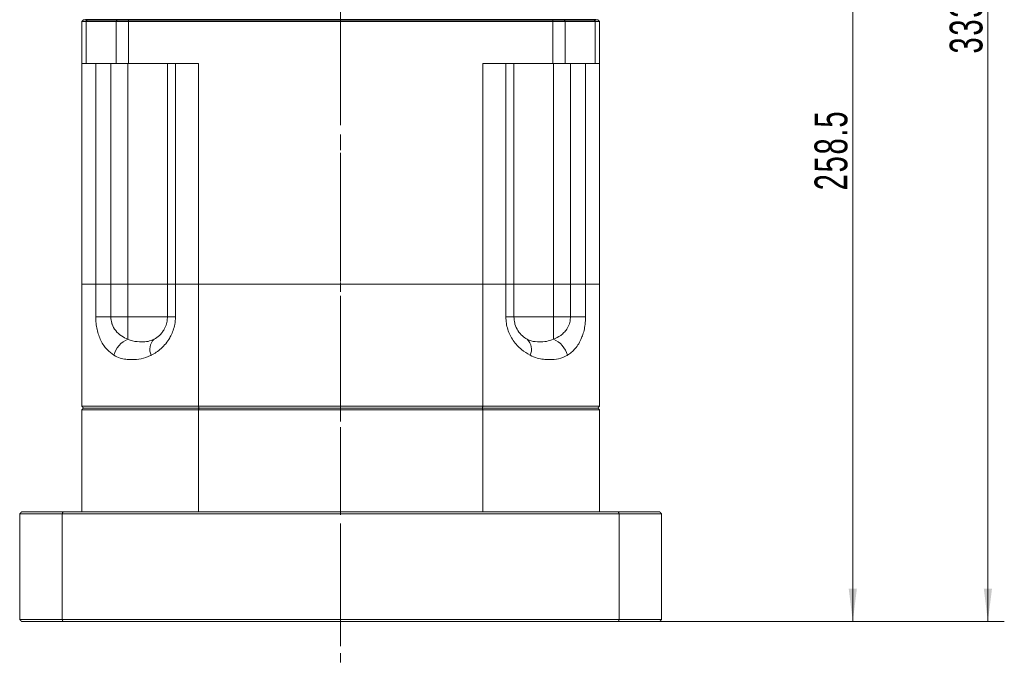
# Model space of a CAD drawing. Header units: millimetres. Extents: x 1532 to 2885, y -158 to 806.
# Tile 5 of 7: x 2337 to 2607, y 283 to 460. Entities that reach past the tile are written whole.
import ezdxf

# ---------------------------------------------------------------- set-up
doc = ezdxf.new("R2010")
doc.units = ezdxf.units.MM
doc.header["$LTSCALE"] = 2
doc.linetypes.add('CENTER', pattern=[10.16, 6.35, -1.27, 1.27, -1.27])
doc.linetypes.add('点画线', pattern=[18, 12, -2, 2, -2])
doc.layers.get('0').update_dxf_attribs({"lineweight": 18})
for name, color, linetype, lineweight in [('3中心线层', 1, 'CENTER', 18), ('EB0', 7, 'Continuous', 35), ('中心线层', 1, '点画线', 18), ('尺寸线层', 3, 'Continuous', 18)]:
    doc.layers.add(name, color=color, linetype=linetype, lineweight=lineweight)
doc.styles.add('标准', font='txt', dxfattribs={"width": 0.667})
doc.dimstyles.new('a4-1-3', dxfattribs={"dimtxt": 9, "dimasz": 9, "dimexe": 4.5, "dimexo": 0, "dimgap": 1.5, "dimtad": 1, "dimdec": 3, "dimdsep": 46, "dimtxsty": '标准', "dimblk": '_CAXARROW', "dimcen": 0, "dimdle": 12, "dimazin": 2, "dimtfac": 0.707107, "dimtdec": 3, "dimtix": 1, "dimtmove": 2, "dimatfit": 3, "dimfxl": 0, "dimfrac": 2, "dimtolj": 1, "dimtzin": 0, "dimarcsym": 0})

# ---------------------------------------------------------------- blocks, each defined once
blk = doc.blocks.new('*X49')
at = {"layer": '尺寸线层', "linetype": 'Continuous'}
for points in [[(2602.17, 628.57), (2601.05, 619.57), (2603.3, 619.57)], [(2602.17, 295.07), (2601.05, 304.07), (2603.3, 304.07)]]:
    blk.add_hatch(color=0, dxfattribs=at).paths.add_polyline_path(points, flags=0)
at = {"layer": '尺寸线层', "color": 0, "linetype": 'Continuous'}
for p, q in [((2499.72, 628.57), (2606.67, 628.57)), ((2602.17, 295.07), (2602.17, 628.57)), ((2512.22, 295.07), (2606.67, 295.07))]:
    blk.add_line(p, q, dxfattribs=at)
at = {"layer": '尺寸线层', "color": 0, "insert": (2596.25, 461.82), "char_height": 9, "width": 44.0353, "attachment_point": 5, "rotation": 90, "style": '标准'}
blk.add_mtext('\\T1.1;333.5', dxfattribs=at)
blk = doc.blocks.new('_CAXARROW')
blk.add_hatch(color=0).paths.add_polyline_path([(0, 0), (-1, 0.125), (-1, -0.125)], flags=0)
blk = doc.blocks.new('*X50')
at = {"layer": '尺寸线层', "linetype": 'Continuous'}
for points in [[(2565.13, 553.57), (2566.26, 544.57), (2564.01, 544.57)], [(2565.13, 295.07), (2566.26, 304.07), (2564.01, 304.07)]]:
    blk.add_hatch(color=0, dxfattribs=at).paths.add_polyline_path(points, flags=0)
at = {"layer": '尺寸线层', "color": 0, "linetype": 'Continuous'}
for p, q in [((2520.22, 553.57), (2569.63, 553.57)), ((2565.13, 553.57), (2565.13, 295.07)), ((2512.22, 295.07), (2569.63, 295.07))]:
    blk.add_line(p, q, dxfattribs=at)
at = {"layer": '尺寸线层', "color": 0, "insert": (2559.21, 424.32), "char_height": 9, "width": 44.1687, "attachment_point": 5, "rotation": 90, "style": '标准'}
blk.add_mtext('\\T1.1;258.5', dxfattribs=at)

msp = doc.modelspace()

# ---------------------------------------------------------------- linework, layer by layer
at = {"color": 7, "linetype": 'Continuous', "lineweight": 15}
for p, q in [((2354.2209, 460.0729), (2353.7209, 459.5729)), ((2353.7209, 448.0729), (2353.7209, 459.5729)), ((2354.9709, 459.5729), (2353.7209, 459.5729)), ((2354.2209, 460.0729), (2355.3459, 460.0729)), ((2355.3459, 460.0729), (2354.9709, 459.5729)), ((2363.2071, 459.5729), (2354.9709, 459.5729)), ((2354.9709, 459.5729), (2354.9709, 448.0729)), ((2355.3459, 460.0729), (2363.5379, 460.0729)), ((2363.5379, 460.0729), (2363.2071, 459.5729)), ((2363.2071, 448.0729), (2363.2071, 459.5729)), ((2366.5143, 459.5729), (2363.2071, 459.5729)), ((2363.5379, 460.0729), (2366.5143, 460.0729)), ((2366.5143, 460.0729), (2482.9274, 460.0729)), ((2366.5143, 460.0729), (2366.5143, 459.5729)), ((2482.9274, 459.5729), (2366.5143, 459.5729)), ((2366.5143, 459.5729), (2366.5143, 448.0729)), ((2482.9274, 460.0729), (2485.9039, 460.0729)), ((2482.9274, 460.0729), (2482.9274, 459.5729)), ((2486.2346, 459.5729), (2482.9274, 459.5729)), ((2482.9274, 448.0729), (2482.9274, 459.5729)), ((2486.2346, 459.5729), (2485.9039, 460.0729)), ((2485.9039, 460.0729), (2494.0959, 460.0729)), ((2486.2346, 459.5729), (2486.2346, 448.0729)), ((2494.4709, 459.5729), (2486.2346, 459.5729)), ((2494.4709, 459.5729), (2494.0959, 460.0729)), ((2494.0959, 460.0729), (2495.2209, 460.0729)), ((2494.4709, 448.0729), (2494.4709, 459.5729)), ((2495.7209, 459.5729), (2494.4709, 459.5729)), ((2495.7209, 459.5729), (2495.2209, 460.0729)), ((2495.7209, 459.5729), (2495.7209, 448.0729)), ((2354.9709, 448.0729), (2353.7209, 448.0729)), ((2353.7209, 387.5729), (2353.7209, 448.0729)), ((2363.2071, 448.0729), (2354.9709, 448.0729)), ((2357.5698, 387.5729), (2357.5698, 448.0729)), ((2361.7149, 448.0729), (2361.7149, 387.5729)), ((2366.5143, 448.0729), (2363.2071, 448.0729)), ((2366.3846, 448.0729), (2366.3846, 387.5729)), ((2385.7337, 448.0729), (2366.5143, 448.0729)), ((2377.2209, 387.5729), (2377.2209, 448.0729)), ((2379.4248, 448.0729), (2379.4248, 387.5729)), ((2385.7337, 448.0729), (2385.7337, 387.5729)), ((2482.9274, 448.0729), (2463.708, 448.0729)), ((2463.708, 387.5729), (2463.708, 448.0729)), ((2470.0169, 387.5729), (2470.0169, 448.0729)), ((2472.2209, 448.0729), (2472.2209, 387.5729)), ((2486.2346, 448.0729), (2482.9274, 448.0729)), ((2483.0572, 448.0729), (2483.0572, 387.5729)), ((2494.4709, 448.0729), (2486.2346, 448.0729)), ((2487.7268, 387.5729), (2487.7268, 448.0729)), ((2491.8719, 448.0729), (2491.8719, 387.5729)), ((2495.7209, 448.0729), (2494.4709, 448.0729)), ((2495.7209, 448.0729), (2495.7209, 387.5729)), ((2357.5698, 387.5729), (2353.7209, 387.5729)), ((2353.7209, 387.5729), (2353.7209, 354.0729)), ((2357.5698, 387.5729), (2353.7209, 387.5729)), ((2357.5698, 378.5729), (2357.5698, 387.5729)), ((2357.5698, 387.5729), (2361.7149, 387.5729)), ((2361.7149, 387.5729), (2357.5698, 387.5729)), ((2361.7149, 387.5729), (2361.7149, 378.5729)), ((2366.3846, 387.5729), (2361.7149, 387.5729)), ((2361.7149, 387.5729), (2366.3846, 387.5729)), ((2366.3846, 378.5729), (2366.3846, 387.5729)), ((2377.2209, 387.5729), (2366.3846, 387.5729)), ((2366.3846, 387.5729), (2377.2209, 387.5729)), ((2377.2209, 378.5729), (2377.2209, 387.5729)), ((2377.2209, 387.5729), (2379.4248, 387.5729)), ((2379.4248, 387.5729), (2377.2209, 387.5729)), ((2379.4248, 387.5729), (2379.4248, 378.5729)), ((2385.7337, 387.5729), (2379.4248, 387.5729)), ((2385.7337, 387.5729), (2379.4248, 387.5729)), ((2385.7337, 354.0729), (2385.7337, 387.5729)), ((2463.708, 387.5729), (2385.7337, 387.5729)), ((2463.708, 387.5729), (2385.7337, 387.5729)), ((2463.708, 387.5729), (2463.708, 354.0729)), ((2470.0169, 387.5729), (2463.708, 387.5729)), ((2470.0169, 387.5729), (2463.708, 387.5729)), ((2470.0169, 378.5729), (2470.0169, 387.5729)), ((2470.0169, 387.5729), (2472.2209, 387.5729)), ((2472.2209, 387.5729), (2470.0169, 387.5729)), ((2472.2209, 387.5729), (2472.2209, 378.5729)), ((2483.0572, 387.5729), (2472.2209, 387.5729)), ((2472.2209, 387.5729), (2483.0572, 387.5729)), ((2483.0572, 378.5729), (2483.0572, 387.5729)), ((2487.7268, 387.5729), (2483.0572, 387.5729)), ((2483.0572, 387.5729), (2487.7268, 387.5729)), ((2487.7268, 378.5729), (2487.7268, 387.5729)), ((2487.7268, 387.5729), (2491.8719, 387.5729)), ((2491.8719, 387.5729), (2487.7268, 387.5729)), ((2491.8719, 387.5729), (2491.8719, 378.5729)), ((2495.7209, 387.5729), (2491.8719, 387.5729)), ((2495.7209, 387.5729), (2491.8719, 387.5729)), ((2495.7209, 354.0729), (2495.7209, 387.5729)), ((2357.5698, 378.5729), (2361.7149, 378.5729)), ((2361.7149, 378.5729), (2366.3846, 378.5729)), ((2366.3846, 378.5729), (2377.2209, 378.5729)), ((2366.3846, 378.5729), (2366.3846, 372.4409)), ((2379.4248, 378.5729), (2377.2209, 378.5729)), ((2470.0169, 378.5729), (2472.2209, 378.5729)), ((2472.2209, 378.5729), (2483.0572, 378.5729)), ((2483.0572, 378.5729), (2483.0572, 372.4409)), ((2483.0572, 378.5729), (2487.7268, 378.5729)), ((2491.8719, 378.5729), (2487.7268, 378.5729)), ((2353.7209, 354.0729), (2385.7337, 354.0729)), ((2385.7337, 354.0729), (2463.708, 354.0729)), ((2463.708, 354.0729), (2495.7209, 354.0729)), ((2385.7337, 353.0729), (2353.7209, 353.0729)), ((2353.7209, 325.0729), (2353.7209, 353.0729)), ((2385.8621, 353.5729), (2354.2209, 353.5729)), ((2354.2209, 353.5729), (2385.8621, 353.5729)), ((2385.7337, 325.0729), (2385.7337, 353.0729)), ((2463.708, 353.0729), (2385.7337, 353.0729)), ((2463.5796, 353.5729), (2385.8621, 353.5729)), ((2385.8621, 353.5729), (2463.5796, 353.5729)), ((2495.2209, 353.5729), (2463.5796, 353.5729)), ((2463.5796, 353.5729), (2495.2209, 353.5729)), ((2463.708, 325.0729), (2463.708, 353.0729)), ((2495.7209, 353.0729), (2463.708, 353.0729)), ((2495.7209, 325.0729), (2495.7209, 353.0729)), ((2348.3779, 324.5729), (2336.7209, 324.5729)), ((2336.7209, 324.5729), (2336.7209, 295.5729)), ((2337.2209, 325.0729), (2348.5648, 325.0729)), ((2348.3779, 295.5729), (2348.3779, 324.5729)), ((2501.0638, 324.5729), (2348.3779, 324.5729)), ((2348.5648, 325.0729), (2500.877, 325.0729)), ((2500.877, 325.0729), (2512.2209, 325.0729)), ((2501.0638, 324.5729), (2501.0638, 295.5729)), ((2512.7209, 324.5729), (2501.0638, 324.5729)), ((2512.7209, 295.5729), (2512.7209, 324.5729)), ((2336.7209, 295.5729), (2348.3779, 295.5729)), ((2348.5648, 295.0729), (2337.2209, 295.0729)), ((2348.3779, 295.5729), (2501.0638, 295.5729)), ((2500.877, 295.0729), (2348.5648, 295.0729)), ((2512.2209, 295.0729), (2500.877, 295.0729)), ((2501.0638, 295.5729), (2512.7209, 295.5729))]:
    msp.add_line(p, q, dxfattribs=at)
for centre, radius, start, end in [((2368.8452, 366.4133), 6.5105, 112.207038, 165.340541), ((2376.0288, 369.7388), 3.6352, 131.984315, 207.487319), ((2473.4129, 369.7388), 3.6352, 332.512775, 48.015686), ((2480.5965, 366.4133), 6.5105, 14.659474, 67.793002)]:
    msp.add_arc(centre, radius, start, end, dxfattribs=at)
for points, knots in [([(2362.5466, 368.061), (2361.8984, 368.5294), (2360.8855, 369.2615), (2359.7407, 370.7218), (2358.9666, 372.0409), (2358.3534, 373.5221), (2357.9081, 375.1139), (2357.6249, 376.8166), (2357.5881, 377.9875), (2357.5698, 378.5729)], [0, 0, 0, 0, 2.87535003, 4.49339855, 6.11019318, 7.62575647, 9.140182, 10.63867492, 12.13662643, 12.13662643, 12.13662643, 12.13662643]), ([(2361.7149, 378.5729), (2361.7613, 377.9853), (2361.8158, 377.2944), (2362.2427, 375.9946), (2363.0206, 374.6343), (2364.5472, 373.2669), (2365.7838, 372.711), (2366.3846, 372.4409)], [0, 0, 0, 0, 1.58288668, 1.86126394, 3.83202637, 6.0832257, 8.20998106, 8.20998106, 8.20998106, 8.20998106]), ([(2379.4248, 378.5729), (2379.3883, 377.881), (2379.3214, 376.6133), (2378.8334, 374.8546), (2378.3144, 373.6361), (2377.6353, 372.4034), (2376.7757, 371.1846), (2375.5167, 369.8855), (2374.18, 368.8327), (2373.2627, 368.3183), (2372.804, 368.061)], [0, 0, 0, 0, 1.90346265, 3.4872403, 5.07199036, 5.67428425, 7.58473545, 9.49727225, 11.28008057, 13.06388852, 13.06388852, 13.06388852, 13.06388852]), ([(2373.5971, 372.4409), (2374.0906, 372.7541), (2374.832, 373.2247), (2375.7546, 374.2442), (2376.4398, 375.2643), (2376.8948, 376.3546), (2377.1687, 377.5191), (2377.2008, 378.1679), (2377.2209, 378.5729)], [0, 0, 0, 0, 2.21348377, 3.32594096, 4.43619248, 5.87429024, 6.47272674, 7.46705315, 7.46705315, 7.46705315, 7.46705315]), ([(2476.6378, 368.061), (2475.8437, 368.5294), (2474.6027, 369.2615), (2473.0853, 370.7218), (2472.0272, 372.0409), (2471.1603, 373.5221), (2470.516, 375.1139), (2470.0991, 376.8166), (2470.0443, 377.9875), (2470.0169, 378.5729)], [0, 0, 0, 0, 3.09457451, 4.83598636, 6.57604871, 8.20716049, 9.83704954, 11.44979115, 13.06194956, 13.06194956, 13.06194956, 13.06194956]), ([(2472.2209, 378.5729), (2472.2612, 377.9853), (2472.3085, 377.2944), (2472.6726, 375.9946), (2473.3241, 374.6343), (2474.5316, 373.2669), (2475.4153, 372.711), (2475.8446, 372.4409)], [0, 0, 0, 0, 1.43919666, 1.69230368, 3.48416635, 5.53100915, 7.4647019, 7.4647019, 7.4647019, 7.4647019]), ([(2483.0572, 372.4409), (2483.746, 372.7541), (2484.781, 373.2247), (2485.9604, 374.2442), (2486.8082, 375.2643), (2487.3473, 376.3546), (2487.6667, 377.5191), (2487.7037, 378.1679), (2487.7268, 378.5729)], [0, 0, 0, 0, 2.43466541, 3.65828581, 4.87947641, 6.46127306, 7.1195092, 8.21319224, 8.21319224, 8.21319224, 8.21319224]), ([(2491.8719, 378.5729), (2491.8474, 377.881), (2491.8024, 376.6133), (2491.4705, 374.8546), (2491.1105, 373.6361), (2490.6312, 372.4034), (2490.0124, 371.1846), (2489.0699, 369.8855), (2488.0285, 368.8327), (2487.273, 368.3183), (2486.8951, 368.061)], [0, 0, 0, 0, 1.76880186, 3.24053503, 4.71317204, 5.27285582, 7.04815266, 8.82538622, 10.4820678, 12.13968035, 12.13968035, 12.13968035, 12.13968035]), ([(2366.3846, 372.4409), (2366.8, 372.2738), (2368.0339, 371.7774), (2370.0491, 371.7344), (2371.9346, 371.7652), (2373.0385, 372.2139), (2373.5971, 372.4409)], [0, 0, 0, 0, 1.24749681, 3.70559341, 5.53544568, 7.41027591, 7.41027591, 7.41027591, 7.41027591]), ([(2475.8446, 372.4409), (2476.2171, 372.2738), (2477.3235, 371.7774), (2478.9802, 371.7344), (2481.1639, 371.7652), (2482.421, 372.2139), (2483.0572, 372.4409)], [0, 0, 0, 0, 1.2474284, 3.70537927, 5.53512978, 7.40984781, 7.40984781, 7.40984781, 7.40984781]), ([(2372.804, 368.061), (2372.743, 368.03), (2371.8338, 367.568), (2370.0118, 367.005), (2367.7241, 366.8273), (2365.8111, 366.9327), (2364.1468, 367.24), (2363.107, 367.7734), (2362.5466, 368.061)], [0, 0, 0, 0, 0.18420837, 2.74643248, 5.31984955, 7.00092447, 8.68033711, 10.64337142, 10.64337142, 10.64337142, 10.64337142]), ([(2486.8951, 368.061), (2486.8441, 368.03), (2486.0835, 367.568), (2484.4841, 367.005), (2482.3011, 366.8273), (2480.3291, 366.9327), (2478.5199, 367.24), (2477.2969, 367.7734), (2476.6378, 368.061)], [0, 0, 0, 0, 0.18420907, 2.74644458, 5.31987138, 7.00095458, 8.68037162, 10.64341167, 10.64341167, 10.64341167, 10.64341167])]:
    msp.add_open_spline(points, degree=3, knots=knots, dxfattribs=at)
for points in [[(2354.2209, 353.5729), (2353.7209, 354.0729)], [(2385.7337, 354.0729), (2385.8621, 353.5729)], [(2463.708, 354.0729), (2463.5796, 353.5729)], [(2495.7209, 354.0729), (2495.2209, 353.5729)], [(2353.7209, 353.0729), (2354.2209, 353.5729)], [(2385.8621, 353.5729), (2385.7337, 353.0729)], [(2463.5796, 353.5729), (2463.708, 353.0729)], [(2495.2209, 353.5729), (2495.7209, 353.0729)], [(2336.7209, 324.5729), (2337.2209, 325.0729)], [(2348.5648, 325.0729), (2348.3779, 324.5729)], [(2500.877, 325.0729), (2501.0638, 324.5729)], [(2512.2209, 325.0729), (2512.7209, 324.5729)], [(2336.7209, 295.5729), (2337.2209, 295.0729)], [(2348.3779, 295.5729), (2348.5648, 295.0729)], [(2501.0638, 295.5729), (2500.877, 295.0729)], [(2512.2209, 295.0729), (2512.7209, 295.5729)]]:
    msp.add_open_spline(points, degree=1, dxfattribs=at)
at = {"layer": '3中心线层'}
msp.add_line((2424.7209, 565.761), (2424.7209, 282.7536), dxfattribs=at)
at = {"layer": 'EB0', "linetype": 'Continuous', "lineweight": 35}
for p, q in [((2354.7209, 460.0729), (2494.7209, 460.0729)), ((2355.3459, 460.0729), (2363.5379, 460.0729)), ((2363.5379, 460.0729), (2366.5143, 460.0729)), ((2366.5143, 460.0729), (2482.9274, 460.0729)), ((2482.9274, 460.0729), (2485.9039, 460.0729)), ((2485.9039, 460.0729), (2494.0959, 460.0729))]:
    msp.add_line(p, q, dxfattribs=at)
at = {"layer": '中心线层'}
msp.add_line((2424.7209, 288.311), (2424.7209, 651.0809), dxfattribs=at)

# ---------------------------------------------------------------- dimensions: what is measured, and where the dimension line sits
at = {"layer": '尺寸线层'}
for base, p1, p2, picture, middle in [((2602.1744, 628.5729), (2512.2209, 295.0729), (2499.7209, 628.5729), '*X49', (2596.2494, 461.8229)), ((2565.1306, 295.0729), (2520.2209, 553.5729), (2512.2209, 295.0729), '*X50', (2559.2056, 424.3229))]:
    dim = msp.add_linear_dim(base=base, p1=p1, p2=p2, angle=90, dimstyle='a4-1-3', override={"dimsah": 1, "dimtfill": 1, "dimtzin": 0}, dxfattribs=at)
    dim.commit()
    dim.dimension.update_dxf_attribs({"geometry": picture, "text_midpoint": middle})

doc.saveas('drawing.dxf')
